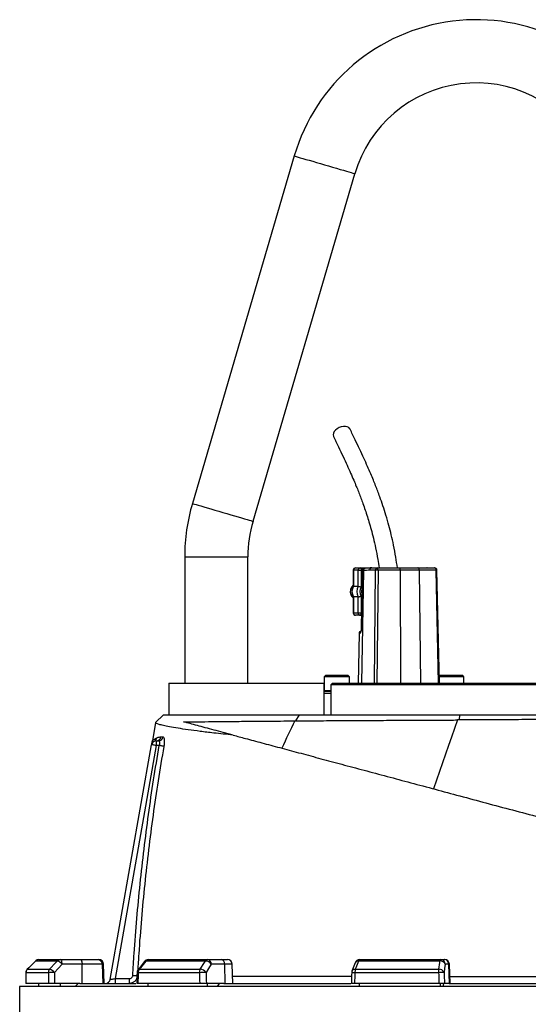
# Model space of a CAD drawing. Header units: millimetres. Extents: x 1112 to 5782, y 1046 to 5834.
# Tile 12 of 13: x 4088 to 4732, y 4588 to 5834. Entities that reach past the tile are written whole.
import ezdxf

# ---------------------------------------------------------------- set-up
doc = ezdxf.new("R2010")
doc.units = ezdxf.units.MM
doc.header["$LTSCALE"] = 2

msp = doc.modelspace()

# ---------------------------------------------------------------- linework, layer by layer
at = {"color": 7, "linetype": 'Continuous', "lineweight": 25}
for p, q in [((4435.6, 5661.6), (4306.6, 5221.6)), ((4383.4, 5199.1), (4512.4, 5639.1)), ((4296.9, 5154.1), (4296.9, 4994.1)), ((4376.9, 4994.1), (4376.9, 5154.1)), ((4510.3, 5137.1), (4510.3, 5116.6)), ((4516.5, 5137.1), (4510.5, 5137.1)), ((4510.5, 5137.1), (4510.5, 5116.7)), ((4513.3, 5140.1), (4519.2, 5140.1)), ((4516.5, 5137.1), (4520.4, 5137.1)), ((4516.5, 5116.7), (4516.5, 5137.1)), ((4519.2, 5140.1), (4533.8, 5140.1)), ((4520.4, 5137.1), (4520.4, 5115.8)), ((4521.7, 5137.6), (4520.5, 5063.2)), ((4523.1, 5136.6), (4521.9, 5136.6)), ((4525.9, 5139.6), (4524.6, 5139.6)), ((4538.5, 5137.2), (4531.1, 5137.2)), ((4533.8, 5140.1), (4541.2, 5140.1)), ((4541.2, 5140.1), (4569.1, 5140.1)), ((4569.6, 5137.2), (4541.7, 5137.2)), ((4569.1, 5140.1), (4592, 5140.1)), ((4593.9, 5137.2), (4569.6, 5137.2)), ((4592, 5140.1), (4613.3, 5140.1)), ((4615.3, 5137.2), (4593.9, 5137.2)), ((4603.7, 5140.1), (4603.5, 5140.1)), ((4619.4, 4994.1), (4616.3, 5137.2)), ((4516.5, 5116.7), (4510.5, 5116.7)), ((4510.3, 5103.6), (4510.3, 5083.1)), ((4516.5, 5103.5), (4510.5, 5103.5)), ((4510.5, 5103.5), (4510.5, 5083.1)), ((4516.5, 5083.1), (4516.5, 5103.5)), ((4520.4, 5104.4), (4520.4, 5083.1)), ((4510.5, 5083.1), (4516.5, 5083.1)), ((4519.2, 5080.1), (4513.3, 5080.1)), ((4516.5, 5083.1), (4520.4, 5083.1)), ((4520.8, 5080.1), (4519.2, 5080.1)), ((4517.7, 5057.2), (4516.6, 4994.1)), ((4475.4, 5004.1), (4473.4, 5002.1)), ((4473.4, 5002.1), (4473.4, 4984.9)), ((4505.4, 5002.1), (4473.4, 5002.1)), ((4475.4, 5004.1), (4503.4, 5004.1)), ((4505.4, 5002.1), (4503.4, 5004.1)), ((4505.4, 4994.1), (4505.4, 5002.1)), ((4620.5, 5004.1), (4619.2, 5002.9)), ((4650.5, 5002.1), (4619.2, 5002.1)), ((4620.5, 5004.1), (4648.5, 5004.1)), ((4650.5, 5002.1), (4648.5, 5004.1)), ((4650.5, 4994.1), (4650.5, 5002.1)), ((4276.9, 4994.1), (4276.9, 4954.1)), ((4276.9, 4994.1), (4472.9, 4994.1)), ((4472.9, 4994.1), (4472.9, 4954.1)), ((4483.9, 4994.1), (4481.9, 4992.1)), ((4481.9, 4992.1), (4481.9, 4954.1)), ((4804.4, 4992.1), (4481.9, 4992.1)), ((4483.9, 4994.1), (4804.4, 4994.1)), ((4472.9, 4984.1), (4481.9, 4984.1)), ((4260.1, 4944.2), (4270, 4954.1)), ((4437.6, 4946.4), (4442.3, 4954.1)), ((4644.4, 4947.5), (4645.7, 4954.1)), ((4260.1, 4944.2), (4256.2, 4921.1)), ((4436.2, 4946.4), (4437.6, 4946.4)), ((4644.4, 4947.5), (4642.5, 4947.5)), ((4266.7, 4926.1), (4269.5, 4926.1)), ((4202.6, 4619.1), (4255, 4916.2)), ((4260.9, 4915.1), (4208.9, 4620.1)), ((4260.9, 4921.1), (4260.9, 4915.1)), ((4260.9, 4921.1), (4263.8, 4921.1)), ((4264.7, 4915.1), (4260.9, 4915.1)), ((4107.9, 4642.3), (4097.5, 4631.8)), ((4135.6, 4642.3), (4108, 4642.3)), ((4112.2, 4644.1), (4139.6, 4644.1)), ((4139.6, 4644.1), (4164.9, 4644.1)), ((4166.9, 4638.3), (4141.7, 4638.3)), ((4164.9, 4644.1), (4186.9, 4644.1)), ((4167.2, 4614.1), (4166.9, 4638.3)), ((4192.8, 4638.3), (4166.9, 4638.3)), ((4186.9, 4644.1), (4188, 4644.1)), ((4193.7, 4614.1), (4192.8, 4638.3)), ((4194.8, 4614.1), (4194, 4638.3)), ((4246, 4641.8), (4237.8, 4631.3)), ((4323.1, 4642.3), (4247.5, 4642.3)), ((4250.7, 4644.1), (4325.8, 4644.1)), ((4325.8, 4644.1), (4343.1, 4644.1)), ((4347.7, 4638.3), (4330.4, 4638.3)), ((4343.1, 4644.1), (4351.1, 4644.1)), ((4348.3, 4614.1), (4347.7, 4638.3)), ((4358, 4614.1), (4357.1, 4638.3)), ((4512.7, 4640.2), (4508.7, 4629.7)), ((4620.1, 4642.3), (4516.9, 4642.3)), ((4518.3, 4644.1), (4620.9, 4644.1)), ((4620.9, 4644.1), (4625.5, 4644.1)), ((4625.5, 4644.1), (4626, 4644.1)), ((4631.4, 4638.3), (4626.8, 4638.3)), ((4632.3, 4614.1), (4631.4, 4638.3)), ((4632.9, 4614.1), (4632, 4638.3)), ((4124.3, 4627.6), (4095.9, 4627.6)), ((4097.6, 4631.9), (4125.9, 4631.9)), ((4315.5, 4627.6), (4237.9, 4627.6)), ((4239.2, 4631.9), (4316.6, 4631.9)), ((4618.3, 4627.6), (4512.3, 4627.6)), ((4512.9, 4631.9), (4618.6, 4631.9)), ((4124.4, 4614.1), (4095.8, 4614.1)), ((4112.2, 4610.1), (4112.2, 4614.1)), ((4164.2, 4614.1), (4132.1, 4614.1)), ((4139.6, 4610.1), (4139.6, 4614.1)), ((4158.1, 4610.1), (4161.9, 4614.1)), ((4164.2, 4614.1), (4235.2, 4614.1)), ((4208.9, 4620.1), (4227, 4620.1)), ((4208.9, 4620.1), (4208.9, 4614.1)), ((4227, 4614.1), (4227, 4620.1)), ((4315.8, 4614.1), (4237.6, 4614.1)), ((4250.7, 4610.1), (4250.7, 4614.1)), ((4346.3, 4614.1), (4324.3, 4614.1)), ((4325.8, 4610.1), (4325.8, 4614.1)), ((4338.5, 4610.1), (4341.1, 4614.1)), ((4346.3, 4614.1), (4507.2, 4614.1)), ((4618.8, 4614.1), (4511.9, 4614.1)), ((4518.3, 4610.1), (4518.3, 4614.1)), ((4620.9, 4610.1), (4620.9, 4614.1)), ((4624.3, 4610.1), (4625, 4614.1)), ((4631.7, 4614.1), (4625.8, 4614.1)), ((4631.7, 4614.1), (4832.2, 4614.1)), ((4087.9, 4610.1), (4087.9, 4146.1)), ((5375.9, 4610.1), (4087.9, 4610.1))]:
    msp.add_line(p, q, dxfattribs=at)
at = {"color": 8, "linetype": 'Continuous', "lineweight": 25}
for p, q in [((4296.9, 5154.1), (4336.9, 5154.1)), ((4336.9, 5154.1), (4376.9, 5154.1)), ((4510.3, 5137.1), (4510.5, 5137.1)), ((4521.7, 5137.1), (4520.4, 5137.1)), ((4523.1, 5136.6), (4520.9, 4994.1)), ((4537, 4994.1), (4538.5, 5137.2)), ((4541.7, 5137.2), (4540.2, 4994.1)), ((4569.6, 5137.2), (4570, 4994.1)), ((4593.9, 5137.2), (4595.6, 4994.1)), ((4618.4, 4994.1), (4615.3, 5137.2)), ((4510.3, 5083.1), (4510.5, 5083.1)), ((4520.4, 5083.1), (4520.9, 5083.1)), ((4518.8, 5057.2), (4517.7, 5057.2)), ((4481.9, 4981.2), (4472.9, 4981.2)), ((4473.4, 4984.9), (4481.9, 4984.9)), ((4107.9, 4642.3), (4108, 4642.3)), ((4194, 4638.3), (4192.8, 4638.3)), ((4357.1, 4638.3), (4347.7, 4638.3)), ((4632, 4638.3), (4631.4, 4638.3)), ((4095.8, 4627.7), (4095.9, 4627.6)), ((4097.5, 4631.8), (4097.6, 4631.9))]:
    msp.add_line(p, q, dxfattribs=at)
at = {"color": 8, "linetype": 'Continuous', "lineweight": 25, "flags": 128}
for points in [[(4435.6, 5661.6), (4435.8, 5661.6), (4436.7, 5661.3), (4438.2, 5660.9), (4440.4, 5660.2), (4443.1, 5659.4), (4446.4, 5658.5), (4450.2, 5657.3), (4454.5, 5656.1), (4459, 5654.8), (4463.9, 5653.3), (4468.9, 5651.9), (4474, 5650.4)], [(4474, 5650.4), (4479.1, 5648.9), (4484.2, 5647.4), (4489, 5646), (4493.6, 5644.6), (4497.8, 5643.4), (4501.6, 5642.3), (4504.9, 5641.3), (4507.7, 5640.5), (4509.8, 5639.9), (4511.4, 5639.4), (4512.2, 5639.2), (4512.4, 5639.1)], [(4306.6, 5221.6), (4306.8, 5221.6), (4307.7, 5221.3), (4309.2, 5220.9), (4311.4, 5220.2), (4314.1, 5219.4), (4317.4, 5218.5), (4321.2, 5217.3), (4325.5, 5216.1), (4330, 5214.8), (4334.9, 5213.3), (4339.9, 5211.9), (4345, 5210.4)], [(4345, 5210.4), (4350.1, 5208.9), (4355.2, 5207.4), (4360, 5206), (4364.6, 5204.6), (4368.8, 5203.4), (4372.6, 5202.3), (4375.9, 5201.3), (4378.7, 5200.5), (4380.8, 5199.9), (4382.4, 5199.4), (4383.2, 5199.2), (4383.4, 5199.1)], [(4520.5, 5063.2), (4520.6, 5063.2), (4520.7, 5063.2)], [(4236.5, 4623.6), (4236.1, 4623.6), (4235.5, 4623.6), (4234.8, 4623.7), (4234, 4623.7), (4233.1, 4623.8), (4232.1, 4623.8), (4231.1, 4623.9)]]:
    msp.add_lwpolyline(points, dxfattribs=at)
at = {"color": 7, "linetype": 'Continuous', "lineweight": 25, "flags": 128}
for points in [[(4506.3, 5315.7), (4506, 5316.2), (4504.7, 5317.6), (4502.8, 5318.6), (4500.5, 5319.1), (4497.9, 5319.1), (4495.2, 5318.6), (4492.5, 5317.6), (4490, 5316.2), (4487.8, 5314.5), (4486.2, 5312.6), (4485.1, 5310.6), (4484.8, 5308.7), (4485.1, 5306.8), (4485.2, 5306.5)], [(4519.2, 5140.1), (4519.4, 5140), (4519.7, 5139.9), (4519.9, 5139.6), (4520.1, 5139.2), (4520.2, 5138.8), (4520.3, 5138.3), (4520.4, 5137.7), (4520.4, 5137.1)], [(4521.9, 5136.6), (4521.8, 5130.6), (4521.4, 5106.6), (4520.7, 5063.2)], [(4593.9, 5137.2), (4593.9, 5137.7), (4593.8, 5138.3), (4593.6, 5138.8), (4593.4, 5139.2), (4593.1, 5139.6), (4592.7, 5139.9), (4592.4, 5140), (4592, 5140.1)], [(4615.3, 5137.2), (4615.3, 5137.7), (4615.2, 5138.3), (4615, 5138.8), (4614.7, 5139.2), (4614.4, 5139.6), (4614.1, 5139.9), (4613.7, 5140), (4613.3, 5140.1)], [(4519.2, 5080.1), (4519.4, 5080.2), (4519.7, 5080.3), (4519.9, 5080.6), (4520.1, 5081), (4520.2, 5081.4), (4520.3, 5082), (4520.4, 5082.5), (4520.4, 5083.1)], [(4436.2, 4946.4), (4434.1, 4942.1), (4432.1, 4937.7), (4430, 4933.4), (4428, 4929.1), (4425.9, 4924.8), (4423.9, 4920.5), (4421.9, 4916.1), (4419.9, 4911.8)], [(4642.5, 4947.5), (4638.7, 4936.7), (4634.8, 4925.9), (4631, 4915), (4627.2, 4904.1), (4623.3, 4893.2), (4619.5, 4882.3), (4615.7, 4871.3), (4612, 4860.3)], [(4260.9, 4915.1), (4259.8, 4915.3), (4258.7, 4915.5), (4257.6, 4915.7), (4256.8, 4915.9), (4256, 4916), (4255.5, 4916.1), (4255.1, 4916.2), (4255, 4916.2)], [(4270.4, 4914.1), (4270.1, 4914.2), (4269.6, 4914.3), (4269, 4914.4), (4268.3, 4914.5), (4267.5, 4914.6), (4266.6, 4914.8), (4265.7, 4915), (4264.7, 4915.1)], [(4108, 4642.3), (4099.6, 4633.9), (4097.6, 4631.9)], [(4125.9, 4631.9), (4133.8, 4640.3), (4135.6, 4642.3)], [(4141.7, 4638.3), (4136.7, 4633), (4132, 4627.8)], [(4141.7, 4638.3), (4141.6, 4639.5), (4141.5, 4640.5), (4141.3, 4641.5), (4141.1, 4642.4), (4140.8, 4643.1), (4140.4, 4643.7), (4140, 4644), (4139.6, 4644.1)], [(4164.9, 4644.1), (4165.3, 4644), (4165.7, 4643.7), (4166, 4643.1), (4166.3, 4642.4), (4166.6, 4641.5), (4166.8, 4640.5), (4166.9, 4639.5), (4166.9, 4638.3)], [(4247.5, 4642.3), (4240.8, 4633.9), (4239.2, 4631.9)], [(4316.6, 4631.9), (4321.9, 4640.3), (4323.1, 4642.3)], [(4330.4, 4638.3), (4327.1, 4633), (4324, 4627.8)], [(4516.9, 4642.3), (4513.7, 4633.9), (4512.9, 4631.9)], [(4618.6, 4631.9), (4619.8, 4640.3), (4620.1, 4642.3)], [(4620.1, 4642.3), (4620.2, 4642.7), (4620.2, 4643.1), (4620.3, 4643.4), (4620.4, 4643.6), (4620.5, 4643.8), (4620.6, 4644), (4620.7, 4644.1), (4620.9, 4644.1)], [(4626.8, 4638.3), (4626, 4633), (4625.3, 4627.8)], [(4095.8, 4627.7), (4095.7, 4624.2), (4095.7, 4613.8)], [(4236.5, 4627.8), (4236.4, 4624.3), (4236.2, 4613.9)], [(4508.3, 4627.8), (4508.2, 4624.4), (4507.9, 4614)], [(4202.6, 4619.1), (4202.8, 4619.1), (4203.1, 4619.1), (4203.7, 4619.2), (4204.5, 4619.4), (4205.4, 4619.5), (4206.5, 4619.7), (4207.7, 4619.9), (4208.9, 4620.1)]]:
    msp.add_lwpolyline(points, dxfattribs=at)
at = {"color": 7, "linetype": 'Continuous', "lineweight": 25}
for centre, radius, start, end in [((4665.9, 5594.1), 240, 30.6756, 163.6598), ((4665.9, 5594.1), 160, 30.6756, 163.6598), ((4536.9, 5154.1), 240, 163.6598, 180), ((4536.9, 5154.1), 160, 163.6598, 180), ((4513.3, 5137.1), 3, 90, 180), ((4513.4, 5137.2), 2.87, 92.9456, 182.6777), ((4519.3, 5137.2), 2.87, 92.9457, 182.6776), ((4533.9, 5137.2), 2.86, 92.8821, 181.7479), ((4541.3, 5137.2), 2.86, 92.8824, 181.7476), ((4540.1, 5045.3), 91.9, 89.0052, 90.9948), ((4536.6, 5137.9), 5.07, 351.9533, 26.2119), ((4564.6, 5137.9), 5.07, 351.9523, 26.2123), ((4613.3, 5137.1), 3, 1.2249, 90), ((4517.1, 5110.1), 10.6, 130.2039, 201.1225), ((4521.7, 5110.1), 13, 149.3579, 210.6421), ((4527.7, 5110.1), 13, 149.3579, 210.6421), ((4528.3, 5110.1), 9.71, 144.3501, 215.6499), ((4530.2, 5110.1), 9.34, 166.1828, 193.215), ((4516.4, 5109.6), 9.79, 200.0379, 231.0924), ((4513.3, 5083.1), 3, 180, 270), ((4513.4, 5083), 2.87, 177.3272, 267.045), ((4519.3, 5083), 2.87, 177.3273, 267.0448), ((4520.7, 5057.1), 3, 103.3667, 179), ((4474.2, 4984.9), 0.8, 180, 270), ((4255.7, 4925.8), 5.88, 296.4168, 350.9446), ((4260.9, 4927), 5.91, 270.4827, 350.8336), ((4263.7, 4927), 5.89, 270.6224, 351.1013), ((4260.9, 4915.1), 6, 90, 170), ((4260.9, 4915.1), 6, 118.0964, 169.7837), ((4112.2, 4638.1), 6, 90, 135.2531), ((4112.2, 4638.3), 5.85, 90.093, 135.5945), ((4139.7, 4638.6), 5.5, 90.326, 137.1202), ((4132.3, 4630.8), 12, 38.6878, 73.9316), ((4186.9, 4638.1), 5.95, 1.5756, 89.6068), ((4188, 4638.1), 6, 2, 90), ((4250.7, 4638.1), 6, 90, 141.7354), ((4250.9, 4640), 4.11, 92.0135, 145.1375), ((4326.1, 4640.7), 3.41, 93.8937, 151.1749), ((4322.7, 4632.9), 9.46, 34.9329, 87.5446), ((4325.1, 4638.8), 5.38, 355.0821, 81.7641), ((4342.3, 4638.8), 5.38, 355.0821, 81.7641), ((4351.1, 4638.1), 6, 2, 90), ((4518.3, 4638.1), 6, 90, 159.4465), ((4519, 4642.1), 2.12, 108.9868, 173.2611), ((4620.8, 4636), 6.42, 21.4794, 96.2574), ((4620.8, 4638.2), 5.95, 1.5449, 89.5773), ((4625.5, 4638.2), 5.95, 1.5448, 89.5773), ((4626, 4638.1), 6, 2, 90), ((4101.8, 4627.6), 6, 135.2539, 179.637), ((4101.9, 4627.6), 6.05, 135.5907, 180.0839), ((4130.4, 4627.6), 6.19, 137.0846, 180.2706), ((4131, 4519.8), 108, 89.5133, 93.6027), ((4122.6, 4620.3), 12, 38.6957, 73.9189), ((4242.5, 4627.6), 6, 141.7362, 178.702), ((4245, 4627.7), 7.05, 144.1222, 180.8895), ((4323.4, 4627.8), 7.91, 148.8239, 181.09), ((4325.1, 4411.4), 216.4, 90.2907, 92.5385), ((4316.2, 4622.4), 9.46, 34.937, 87.5292), ((4514.3, 4627.6), 6, 159.447, 178.1151), ((4526.3, 4627.8), 13.9, 163.2726, 180.9472), ((4643.3, 4627.9), 25, 170.8303, 180.574), ((4633.9, 4225), 402.9, 91.2188, 92.2138), ((4619.3, 4625.5), 6.42, 21.4778, 96.2409), ((4196.7, 4620.1), 6, 270, 350)]:
    msp.add_arc(centre, radius, start, end, dxfattribs=at)
at = {"color": 8, "linetype": 'Continuous', "lineweight": 25}
for centre, radius, start, end in [((4526, 5136.7), 2.88, 93.2468, 181.377), ((4616.2, 5104.5), 32.7, 89.7566, 91.5658), ((4521.8, 5057.1), 3.03, 131.2147, 179.1786), ((4247.3, 4640.7), 1.71, 82.1362, 136.9962), ((4516.3, 4638.3), 4.07, 81.5919, 152.3998), ((4237.8, 4634.1), 6.45, 258.1764, 270.9877), ((4239, 4630.2), 1.71, 82.1635, 136.9653), ((4514.2, 4705.3), 77.7, 265.695, 268.6391), ((4512.3, 4627.8), 4.07, 81.6155, 152.318)]:
    msp.add_arc(centre, radius, start, end, dxfattribs=at)
at = {"color": 7, "linetype": 'Continuous', "lineweight": 25}
for centre, major_axis, ratio, start_param, end_param in [((4776.4, 4472.2), (120.3, 19644.5), 0.03469, 1.563096, 1.563784), ((4776.4, 4472.2), (-236.9, 19644.5), 0.033097, 1.562485, 1.563173), ((4778.4, 4472.4), (-234.9, 19644.5), 0.03281, 1.562491, 1.56319), ((4764.5, 4472.2), (445.1, 19644.5), 0.026971, 1.563495, 1.564183), ((4764.5, 4472.2), (-530.4, 19644.5), 0.022626, 1.562273, 1.562961), ((4769.1, 4472.4), (-525.8, 19644.5), 0.022431, 1.562283, 1.562982), ((4743.9, 4472.2), (650.4, 19644.5), 0.012035, 1.563282, 1.56397), ((4743.9, 4472.2), (-681.5, 19644.5), 0.00611, 1.562672, 1.56336), ((4749.8, 4472.4), (-675.6, 19644.5), 0.006057, 1.562675, 1.563374)]:
    msp.add_ellipse(centre, major_axis=major_axis, ratio=ratio, start_param=start_param, end_param=end_param, dxfattribs=at)
for points, knots in [([(4566.2, 5140.1), (4565.5, 5144.7), (4564.2, 5154.5), (4561.5, 5168.4), (4558.6, 5181.6), (4555.3, 5194.3), (4551.8, 5206.5), (4547.9, 5218.7), (4544.4, 5228.8), (4541.3, 5237.2), (4538.6, 5244.2), (4535.6, 5251.6), (4532.2, 5259.7), (4528.2, 5269), (4523.6, 5279.2), (4518.4, 5290.5), (4512.5, 5302.8), (4508.4, 5311.3), (4506.3, 5315.7)], [0, 0, 0, 0, 0.0633761, 0.1353138, 0.2008129, 0.2597792, 0.329188, 0.3951136, 0.4589342, 0.50068, 0.5415239, 0.5838395, 0.6340089, 0.6923316, 0.7575044, 0.8304924, 0.911313, 1, 1, 1, 1]), ([(4485.2, 5306.5), (4487.4, 5302.1), (4491.4, 5293.7), (4497.2, 5281.5), (4502.3, 5270.5), (4506.8, 5260.4), (4510.7, 5251.5), (4514, 5243.7), (4516.8, 5236.8), (4519.4, 5230.1), (4522, 5223.1), (4524.7, 5215.4), (4527.5, 5207), (4530.3, 5198.1), (4533.1, 5188.4), (4535.9, 5177.5), (4538.8, 5164.9), (4541.2, 5152.3), (4542.4, 5143.7), (4543, 5140.1)], [0, 0, 0, 0, 0.091965, 0.175683, 0.25113, 0.318316, 0.37727, 0.427179, 0.469406, 0.509883, 0.551218, 0.599234, 0.648373, 0.698666, 0.751277, 0.810157, 0.875585, 0.947552, 1, 1, 1, 1]), ([(4522.1, 5138.8), (4522, 5138.6), (4521.7, 5138.1), (4521.7, 5137.4), (4521.8, 5136.8), (4521.9, 5136.6), (4521.9, 5136.6)], [0, 0, 0, 0, 0.266495, 0.785943, 0.995147, 1, 1, 1, 1]), ([(4524.9, 5139.5), (4524.7, 5139.6), (4524.1, 5139.6), (4523.1, 5139.4), (4522.4, 5139), (4522.1, 5138.8)], [0, 0, 0, 0, 0.193189, 0.595382, 1, 1, 1, 1]), ([(4531.1, 5137.2), (4529.8, 5137.1), (4527.1, 5136.9), (4524.5, 5136.7), (4523.1, 5136.6)], [0, 0, 0, 0, 0.500035, 1, 1, 1, 1]), ([(4533.7, 5140.1), (4533.5, 5140.1), (4532.3, 5140.1), (4530, 5139.9), (4527.6, 5139.6), (4526.2, 5139.6), (4525.9, 5139.6)], [0, 0, 0, 0, 0.069941, 0.391707, 0.861946, 1, 1, 1, 1]), ([(4510.3, 5116.7), (4510.2, 5116.5), (4509.6, 5115.7), (4508.9, 5113.8), (4508.4, 5111.1), (4508.5, 5108.3), (4509.1, 5105.7), (4509.9, 5104.2), (4510.3, 5103.5)], [0, 0, 0, 0, 0.035386, 0.232939, 0.431517, 0.631104, 0.831411, 1, 1, 1, 1]), ([(4510.3, 5116.7), (4510.3, 5116.7), (4510.3, 5116.7), (4510.4, 5116.7), (4510.5, 5116.7)], [0, 0, 0, 0, 0.125221, 1, 1, 1, 1]), ([(4516.5, 5116.7), (4516.6, 5116.7), (4517, 5116.7), (4517.8, 5116.6), (4518.7, 5116.3), (4519.6, 5116.1), (4520.2, 5115.9), (4520.4, 5115.8), (4520.4, 5115.8)], [0, 0, 0, 0, 0.202266, 0.404411, 0.609962, 0.823839, 0.995948, 1, 1, 1, 1]), ([(4510.3, 5103.5), (4510.3, 5103.5), (4510.3, 5103.5), (4510.4, 5103.5), (4510.5, 5103.5)], [0, 0, 0, 0, 0.126382, 1, 1, 1, 1]), ([(4516.5, 5103.5), (4516.6, 5103.5), (4517, 5103.5), (4517.8, 5103.6), (4518.7, 5103.9), (4519.6, 5104.1), (4520.2, 5104.3), (4520.4, 5104.4), (4520.4, 5104.4)], [0, 0, 0, 0, 0.202268, 0.404413, 0.609962, 0.823839, 0.995932, 1, 1, 1, 1]), ([(4518.8, 5057.2), (4518.9, 5057.2), (4519.2, 5057.3), (4519.7, 5058), (4520.2, 5059.3), (4520.6, 5061.1), (4520.7, 5062.5), (4520.7, 5063.2)], [0, 0, 0, 0, 0.156433, 0.373178, 0.586061, 0.794618, 1, 1, 1, 1]), ([(4520.5, 5063.1), (4520.5, 5063.1), (4520.5, 5062.6), (4520.4, 5061.6), (4520.2, 5060.3), (4520, 5059.6), (4519.8, 5059.2), (4519.8, 5059.3), (4519.8, 5059.3)], [0, 0, 0, 0, 0.000669, 0.269112, 0.541195, 0.764678, 0.932219, 1, 1, 1, 1]), ([(4270, 4954.1), (4270, 4954.1), (4270.1, 4954.1), (4270.2, 4954.1), (4270.3, 4954.1), (4270.4, 4954.1), (4270.6, 4954.1), (4270.8, 4954.1), (4271, 4954.1), (4271.2, 4954.1), (4271.5, 4954.1), (4271.8, 4954.1), (4272.1, 4954.1), (4272.4, 4954.1), (4272.7, 4954.1), (4273.1, 4954.1), (4273.5, 4954.1), (4274.3, 4954.1), (4275.7, 4954.1), (4277.9, 4954.1), (4280.4, 4954.1), (4284.2, 4954.1), (4289.7, 4954.1), (4297.8, 4954.1), (4307.1, 4954.1), (4317.7, 4954.1), (4329.4, 4954.1), (4342.4, 4954.1), (4356.5, 4954.1), (4369.1, 4954.1), (4379.7, 4954.1), (4387.9, 4954.1), (4396.4, 4954.1), (4403.6, 4954.1), (4409.2, 4954.1), (4413.3, 4954.1), (4417.3, 4954.1), (4421.4, 4954.1), (4425.6, 4954.1), (4429.7, 4954.1), (4433.9, 4954.1), (4438.1, 4954.1), (4440.9, 4954.1), (4442.3, 4954.1)], [0, 0, 0, 0, 0.0078039, 0.015608, 0.0234125, 0.0312181, 0.039025, 0.0468336, 0.0546444, 0.0624578, 0.0702741, 0.0780938, 0.0859172, 0.0937448, 0.1015769, 0.109414, 0.1172565, 0.1251047, 0.1562521, 0.1873551, 0.2184384, 0.2495267, 0.3121495, 0.3748139, 0.4371856, 0.4997031, 0.5618162, 0.624187, 0.6870572, 0.7496107, 0.7806064, 0.8117684, 0.8431201, 0.8746846, 0.8888352, 0.9029243, 0.916954, 0.9309263, 0.9448433, 0.958707, 0.9725196, 0.9862832, 1, 1, 1, 1]), ([(4442.3, 4954.1), (4450.8, 4954.1), (4467.7, 4954.1), (4494.5, 4954.1), (4522.1, 4954.1), (4551.1, 4954.1), (4581.5, 4954.1), (4613.2, 4954.1), (4634.9, 4954.1), (4645.7, 4954.1)], [0, 0, 0, 0, 0.140354, 0.279782, 0.418845, 0.558086, 0.704887, 0.852418, 1, 1, 1, 1]), ([(5202.5, 4949.5), (5202, 4949.5), (5200.8, 4949.5), (5195.6, 4949.5), (5188, 4949.5), (5177.8, 4949.4), (5164.9, 4949.4), (5149.7, 4949.4), (5132.1, 4949.3), (5113.1, 4949.3), (5093.2, 4949.2), (5072.6, 4949.1), (5050.5, 4949.1), (5027.2, 4949), (5002.5, 4948.9), (4976.5, 4948.9), (4949.1, 4948.8), (4920.8, 4948.7), (4891.7, 4948.6), (4861.8, 4948.5), (4831, 4948.3), (4799.4, 4948.2), (4767.5, 4948.1), (4735.6, 4948), (4704.3, 4947.8), (4673.9, 4947.7), (4654.2, 4947.6), (4644.4, 4947.5)], [0, 0, 0, 0, 0.042984, 0.0861, 0.129218, 0.172203, 0.215165, 0.258256, 0.301349, 0.344315, 0.381914, 0.419635, 0.457399, 0.495124, 0.532728, 0.571372, 0.610141, 0.648955, 0.687728, 0.726376, 0.766111, 0.805977, 0.845889, 0.885757, 0.925493, 0.962746, 1, 1, 1, 1]), ([(4645.7, 4954.1), (4646.7, 4954.1), (4648.7, 4954.1), (4651.8, 4954.1), (4654.9, 4954.1), (4657.9, 4954.1), (4661, 4954.1), (4664.1, 4954.1), (4667.2, 4954.1), (4670.3, 4954.1), (4673.4, 4954.1), (4676.4, 4954.1), (4679.5, 4954.1), (4682.6, 4954.1), (4685.8, 4954.1), (4688.9, 4954.1), (4692, 4954.1), (4698.2, 4954.1), (4707.4, 4954.1), (4719.8, 4954.1), (4732.1, 4954.1), (4748.7, 4954.1), (4769.3, 4954.1), (4794, 4954.1), (4818.6, 4954.1), (4842.9, 4954.1), (4866.9, 4954.1), (4890.5, 4954.1), (4913.7, 4954.1), (4936.5, 4954.1), (4958.7, 4954.1), (4980.3, 4954.1), (5001.3, 4954.1), (5028.1, 4954.1), (5059.7, 4954.1), (5090.1, 4954.1), (5113.9, 4954.1), (5132.4, 4954.1), (5147.4, 4954.1), (5159.4, 4954.1), (5167.5, 4954.1), (5173.2, 4954.1), (5177.2, 4954.1), (5180.8, 4954.1), (5183.5, 4954.1), (5185.5, 4954.1), (5186.8, 4954.1), (5188.1, 4954.1), (5189.3, 4954.1), (5190.5, 4954.1), (5191.5, 4954.1), (5192.5, 4954.1), (5193.4, 4954.1), (5194.2, 4954.1), (5194.9, 4954.1), (5195.6, 4954.1), (5196.2, 4954.1), (5196.7, 4954.1), (5197.1, 4954.1), (5197.5, 4954.1), (5197.8, 4954.1), (5197.9, 4954.1), (5197.9, 4954.1)], [0, 0, 0, 0, 0.003929, 0.007858, 0.011788, 0.015718, 0.019648, 0.023579, 0.027511, 0.031444, 0.035379, 0.039315, 0.043252, 0.047191, 0.051132, 0.055076, 0.059021, 0.062969, 0.078552, 0.094135, 0.109728, 0.125342, 0.156661, 0.187888, 0.219108, 0.250408, 0.281648, 0.312882, 0.344038, 0.375154, 0.406522, 0.437897, 0.469176, 0.500433, 0.563001, 0.625384, 0.667086, 0.708605, 0.750168, 0.781531, 0.812901, 0.828518, 0.84412, 0.859721, 0.875332, 0.8827, 0.890058, 0.897405, 0.904745, 0.912077, 0.919404, 0.926726, 0.934045, 0.941363, 0.94868, 0.955998, 0.963318, 0.970642, 0.977971, 0.985306, 0.992649, 1, 1, 1, 1]), ([(4358.3, 4928.3), (4354, 4928.8), (4345.4, 4929.7), (4331.2, 4931.2), (4316.1, 4933.1), (4300.9, 4935.1), (4288, 4937.1), (4277.6, 4938.9), (4269.6, 4940.5), (4264, 4941.9), (4260.6, 4943.2), (4260.2, 4943.9), (4260.1, 4944.2)], [0, 0, 0, 0, 0.068527, 0.137195, 0.245808, 0.354421, 0.465384, 0.576347, 0.681216, 0.786086, 0.893043, 1, 1, 1, 1]), ([(4295.5, 4945.1), (4300.2, 4945.2), (4309.6, 4945.2), (4326.8, 4945.4), (4346.3, 4945.6), (4365.8, 4945.8), (4384.1, 4945.9), (4400.5, 4946.1), (4417.8, 4946.2), (4430.1, 4946.3), (4436.2, 4946.4)], [0, 0, 0, 0, 0.147742, 0.295488, 0.446936, 0.598381, 0.698267, 0.798155, 0.899079, 1, 1, 1, 1]), ([(4358.3, 4928.3), (4354, 4929.4), (4345.6, 4931.7), (4333.8, 4934.8), (4322.8, 4937.8), (4312.7, 4940.5), (4303.5, 4943), (4298.1, 4944.4), (4295.5, 4945.1)], [0, 0, 0, 0, 0.163748, 0.327797, 0.495188, 0.662578, 0.83129, 1, 1, 1, 1]), ([(4437.6, 4946.4), (4446.8, 4946.4), (4465.2, 4946.6), (4494.5, 4946.8), (4524.8, 4946.9), (4552.6, 4947.1), (4577.3, 4947.2), (4598.7, 4947.3), (4620.5, 4947.4), (4635.2, 4947.5), (4642.5, 4947.5)], [0, 0, 0, 0, 0.150345, 0.301408, 0.451749, 0.602796, 0.701701, 0.800607, 0.900304, 1, 1, 1, 1]), ([(4255.9, 4921.1), (4255.9, 4921.1), (4256, 4921.5), (4256.5, 4922.2), (4258.3, 4923.3), (4260.4, 4924.3), (4261.5, 4924.9)], [0, 0, 0, 0, 0.002878, 0.351162, 0.675167, 1, 1, 1, 1]), ([(4261.5, 4924.9), (4262.8, 4925.4), (4264.4, 4926), (4266.4, 4926.1), (4266.7, 4926.1)], [0, 0, 0, 0, 0.8206785, 1, 1, 1, 1]), ([(4269.5, 4926.1), (4269.8, 4926), (4270.3, 4925.8), (4270.8, 4924.2), (4271.1, 4921.5), (4271, 4918), (4270.6, 4915.4), (4270.4, 4914.1)], [0, 0, 0, 0, 0.175651, 0.380402, 0.584388, 0.792051, 1, 1, 1, 1]), ([(4358.3, 4928.3), (4363.3, 4926.9), (4374.9, 4923.8), (4394.5, 4918.6), (4417, 4912.6), (4440.9, 4906.2), (4466, 4899.4), (4492.4, 4892.3), (4520.3, 4884.9), (4549.4, 4877.1), (4579.4, 4869.1), (4610, 4860.9), (4641.6, 4852.4), (4674.2, 4843.6), (4707.6, 4834.7), (4741.3, 4825.7), (4775, 4816.6), (4808.6, 4807.6), (4842.1, 4798.7), (4875.3, 4789.8), (4907.9, 4781), (4939.8, 4772.5), (4969.2, 4764.6), (4996.1, 4757.4), (5020.6, 4750.8), (5044.2, 4744.5), (5066.8, 4738.4), (5088.2, 4732.7), (5108.8, 4727.2), (5128.5, 4721.9), (5146.9, 4717), (5163.5, 4712.5), (5178.2, 4708.6), (5191.4, 4705.1), (5202.9, 4702), (5212.5, 4699.4), (5219.7, 4697.5), (5223.7, 4696.4), (5225.7, 4695.9), (5225.9, 4695.8), (5226, 4695.8)], [0, 0, 0, 0, 0.020443, 0.046364, 0.072368, 0.098403, 0.124412, 0.150338, 0.17716, 0.204065, 0.231001, 0.257909, 0.284735, 0.312852, 0.341063, 0.369306, 0.397516, 0.425632, 0.454063, 0.48259, 0.51115, 0.53968, 0.568113, 0.592016, 0.616016, 0.640055, 0.664079, 0.688049, 0.711931, 0.738049, 0.764271, 0.79053, 0.816756, 0.842878, 0.873072, 0.903344, 0.933621, 0.963823, 0.981911, 1, 1, 1, 1]), ([(4231.1, 4623.9), (4231.7, 4633.3), (4233.1, 4657.3), (4236.2, 4696.1), (4240.3, 4740.1), (4245.3, 4784), (4251, 4827.8), (4257.3, 4871.6), (4262.2, 4900.6), (4264.7, 4915.1)], [0, 0, 0, 0, 0.096063, 0.24672, 0.397376, 0.548032, 0.698689, 0.849344, 1, 1, 1, 1]), ([(4255.2, 4916.9), (4255.2, 4917), (4255.2, 4917.3), (4255.4, 4918.3), (4255.6, 4919.6), (4255.8, 4920.6), (4255.9, 4921.1)], [0, 0, 0, 0, 0.115409, 0.407042, 0.698969, 1, 1, 1, 1]), ([(4258.3, 4920.5), (4258, 4920.4), (4256.9, 4920), (4256, 4920.3), (4255.9, 4920.8), (4255.9, 4921.1), (4255.9, 4921.1), (4255.9, 4921.1)], [0, 0, 0, 0, 0.174931, 0.646051, 0.965015, 0.997125, 1, 1, 1, 1]), ([(4264.7, 4915.1), (4264.9, 4915.8), (4265.3, 4917.1), (4265.4, 4918.8), (4265.1, 4920.2), (4264.5, 4921), (4264, 4921.1), (4263.8, 4921.1)], [0, 0, 0, 0, 0.206787, 0.409152, 0.609569, 0.816698, 1, 1, 1, 1]), ([(4132.1, 4614.1), (4131.5, 4614.1), (4130.2, 4614.1), (4128.1, 4614.1), (4126.3, 4614.1), (4125.1, 4614.1), (4124.6, 4614.1), (4124.4, 4614.1)], [0, 0, 0, 0, 0.213554, 0.427098, 0.640705, 0.854433, 1, 1, 1, 1]), ([(4227, 4620.1), (4227.5, 4620.1), (4228.4, 4620.2), (4229.7, 4621), (4230.6, 4622), (4231, 4623.1), (4231.1, 4623.7), (4231.1, 4623.9)], [0, 0, 0, 0, 0.230696, 0.461518, 0.689165, 0.910475, 1, 1, 1, 1]), ([(4237.6, 4614.1), (4237.2, 4614.1), (4236.5, 4614.1), (4236.1, 4614.1), (4236.2, 4614.1), (4236.2, 4614.1)], [0, 0, 0, 0, 0.478506, 0.957008, 1, 1, 1, 1]), ([(4324.3, 4614.1), (4323.9, 4614.1), (4322.9, 4614.1), (4320.9, 4614.1), (4318.9, 4614.1), (4317.1, 4614.1), (4316.2, 4614.1), (4315.8, 4614.1)], [0, 0, 0, 0, 0.21355, 0.427098, 0.640703, 0.854432, 1, 1, 1, 1]), ([(4511.9, 4614.1), (4511.3, 4614.1), (4510, 4614.1), (4508.7, 4614.1), (4508, 4614.1), (4508, 4614.1), (4508, 4614.1)], [0, 0, 0, 0, 0.274617, 0.5492318, 0.8237762, 1, 1, 1, 1]), ([(4625.8, 4614.1), (4625.6, 4614.1), (4625.2, 4614.1), (4623.9, 4614.1), (4622.2, 4614.1), (4620.4, 4614.1), (4619.2, 4614.1), (4618.8, 4614.1)], [0, 0, 0, 0, 0.213552, 0.427099, 0.640704, 0.854432, 1, 1, 1, 1])]:
    msp.add_open_spline(points, degree=3, knots=knots, dxfattribs=at)
at = {"color": 8, "linetype": 'Continuous', "lineweight": 25}
for points, knots in [([(4270.4, 4914.1), (4268, 4899.6), (4263.1, 4870.7), (4256.7, 4827), (4251, 4783.3), (4246.1, 4739.5), (4242, 4695.6), (4239.1, 4659.3), (4237.8, 4637.6), (4237.4, 4630.5)], [0, 0, 0, 0, 0.154354, 0.308707, 0.463058, 0.617409, 0.771757, 0.926105, 1, 1, 1, 1]), ([(4236.3, 4621), (4236.1, 4620.3), (4235.5, 4618.6), (4233.4, 4616.3), (4230.4, 4614.4), (4228.1, 4614.2), (4227, 4614.1)], [0, 0, 0, 0, 0.170691, 0.446546, 0.72402, 1, 1, 1, 1]), ([(4357.6, 4623.2), (4363.8, 4623.2), (4377.7, 4623.2), (4401.4, 4623.1), (4428.2, 4623.1), (4456.6, 4623), (4483.2, 4623), (4500.9, 4623), (4508.2, 4623)], [0, 0, 0, 0, 0.142654, 0.324654, 0.506037, 0.687811, 0.870206, 1, 1, 1, 1]), ([(4632.6, 4622.9), (4637.7, 4622.9), (4654.1, 4622.9), (4682.2, 4622.9), (4716.5, 4622.9), (4750.9, 4622.9), (4785.2, 4622.9), (4812, 4622.9), (4827.3, 4622.9), (4831.3, 4622.9)], [0, 0, 0, 0, 0.0789136, 0.2512083, 0.4233026, 0.5948098, 0.7661533, 0.9380829, 1, 1, 1, 1])]:
    msp.add_open_spline(points, degree=3, knots=knots, dxfattribs=at)

doc.saveas('drawing.dxf')
